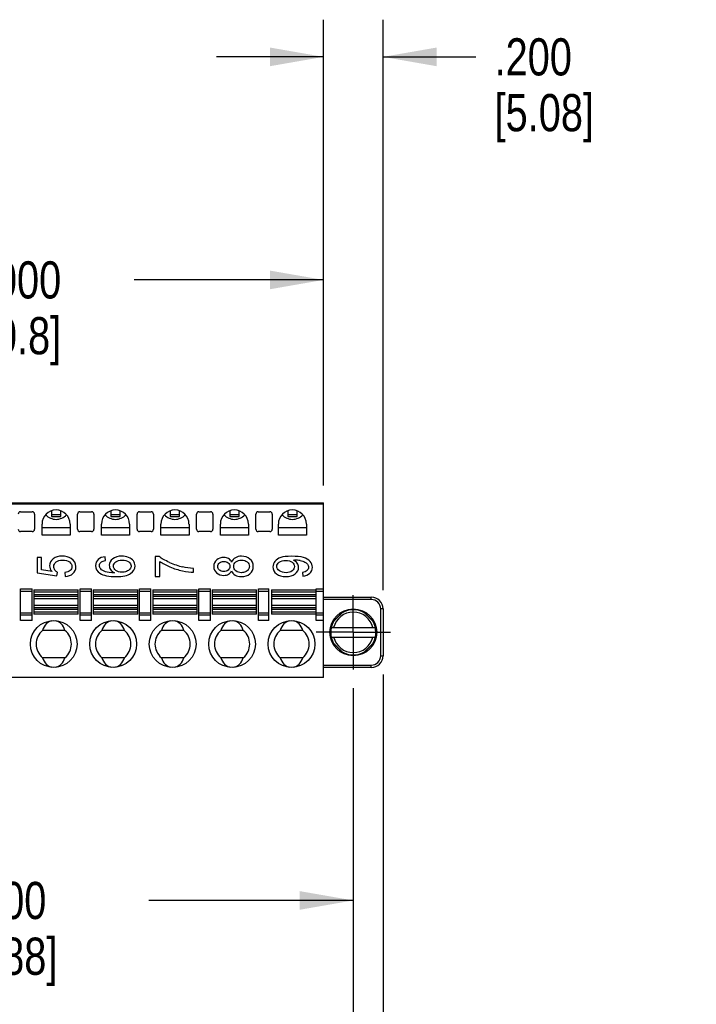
# Model space of a CAD drawing. Header units: inches. Extents: x 0.2 to 16.8, y 0.1 to 10.8.
# Tile 4 of 28: x 7.7 to 10, y 2.9 to 6.2. Entities that reach past the tile are written whole.
import ezdxf

# ---------------------------------------------------------------- set-up
doc = ezdxf.new("R2010")
doc.units = ezdxf.units.IN
doc.header["$LTSCALE"] = 0.935
doc.header["$MEASUREMENT"] = 0
doc.linetypes.add('CENTER', pattern=[0.6, 0.375, -0.075, 0.075, -0.075])
doc.layers.get('0').update_dxf_attribs({"linetype": 'CONTINUOUS'})
doc.layers.add('02___PRT_ALL_AXES', color=7, linetype='CONTINUOUS')
doc.layers.add('DIMENSIONS', color=7, linetype='CONTINUOUS')
doc.styles.get("Standard").update_dxf_attribs({"font": 'txt', "width": 0.8})
doc.dimstyles.new('DIMSTYLE_1', dxfattribs={"dimtxt": 0.125, "dimasz": 0.18, "dimexe": 0.125, "dimexo": 0.0625, "dimgap": 0.0625, "dimtad": 0, "dimtih": 1, "dimtoh": 1, "dimdec": 3, "dimzin": 4, "dimdsep": 46, "dimtxsty": 'STANDARD', "dimblk": '_FILLED', "dimblk1": '_FILLED', "dimblk2": '_FILLED', "dimcen": 0.09, "dimadec": 0, "dimazin": 0, "dimtp": 0.01, "dimtm": 0.01, "dimtfac": 1, "dimtdec": 3, "dimtofl": 0, "dimtmove": 0, "dimatfit": 3, "dimldrblk": '_FILLED', "dimfxl": 1, "dimtolj": 1, "dimtzin": 4, "dimarcsym": 0})

# ---------------------------------------------------------------- blocks, each defined once
blk = doc.blocks.new('_FILLED')
at = {"color": 0, "linetype": 'BYBLOCK'}
blk.add_solid([(0, 0), (-1, 0.174), (-1, -0.174)], dxfattribs=at)
blk = doc.blocks.new('*D0')
at = {"layer": 'DIMENSIONS', "color": 2, "linetype": 'CONTINUOUS'}
for p, q in [((6.6058, 3.9823), (6.6058, 3.1433)), ((8.8058, 3.9823), (8.8058, 3.1433)), ((6.6058, 3.2683), (7.2933, 3.2683)), ((8.8058, 3.2683), (8.1183, 3.2683))]:
    blk.add_line(p, q, dxfattribs=at)
at = {"layer": 'DIMENSIONS', "color": 2, "linetype": 'CONTINUOUS', "xscale": 0.18, "yscale": 0.18, "zscale": 0.18, "rotation": 180}
blk.add_blockref('_FILLED', (6.6058, 3.2683), dxfattribs=at)
at = {"layer": 'DIMENSIONS', "color": 2, "linetype": 'CONTINUOUS', "xscale": 0.18, "yscale": 0.18, "zscale": 0.18}
blk.add_blockref('_FILLED', (8.8058, 3.2683), dxfattribs=at)
at = {"layer": 'DIMENSIONS', "color": 2, "linetype": 'CONTINUOUS', "insert": (7.6058, 3.3308), "char_height": 0.125, "width": 0.7, "attachment_point": 2, "line_spacing_factor": 0.9}
blk.add_mtext('2.200\\P[55.88]', dxfattribs=at)
blk = doc.blocks.new('*D1')
at = {"layer": 'DIMENSIONS', "color": 2, "linetype": 'CONTINUOUS'}
for p, q in [((6.7058, 4.6635), (6.7058, 5.4799)), ((8.7058, 4.6635), (8.7058, 5.4799)), ((6.7058, 5.3549), (7.3433, 5.3549)), ((8.7058, 5.3549), (8.0683, 5.3549))]:
    blk.add_line(p, q, dxfattribs=at)
at = {"layer": 'DIMENSIONS', "color": 2, "linetype": 'CONTINUOUS', "xscale": 0.18, "yscale": 0.18, "zscale": 0.18, "rotation": 180}
blk.add_blockref('_FILLED', (6.7058, 5.3549), dxfattribs=at)
at = {"layer": 'DIMENSIONS', "color": 2, "linetype": 'CONTINUOUS', "xscale": 0.18, "yscale": 0.18, "zscale": 0.18}
blk.add_blockref('_FILLED', (8.7058, 5.3549), dxfattribs=at)
at = {"layer": 'DIMENSIONS', "color": 2, "linetype": 'CONTINUOUS', "insert": (7.6558, 5.4174), "char_height": 0.125, "width": 0.6, "attachment_point": 2, "line_spacing_factor": 0.9}
blk.add_mtext('2.000\\P[50.8]', dxfattribs=at)
blk = doc.blocks.new('*D3')
at = {"layer": 'DIMENSIONS', "color": 2, "linetype": 'CONTINUOUS'}
for p, q in [((8.9058, 4.0286), (8.9058, 2.3933)), ((8.8058, 3.9823), (8.8058, 2.3933)), ((8.8058, 2.5183), (8.4458, 2.5183)), ((8.9058, 2.5183), (9.2974, 2.5183))]:
    blk.add_line(p, q, dxfattribs=at)
at = {"layer": 'DIMENSIONS', "color": 2, "linetype": 'CONTINUOUS', "xscale": 0.18, "yscale": 0.18, "zscale": 0.18}
blk.add_blockref('_FILLED', (8.8058, 2.5183), dxfattribs=at)
at = {"layer": 'DIMENSIONS', "color": 2, "linetype": 'CONTINUOUS', "xscale": 0.18, "yscale": 0.18, "zscale": 0.18, "rotation": 180}
blk.add_blockref('_FILLED', (8.9058, 2.5183), dxfattribs=at)
at = {"layer": 'DIMENSIONS', "color": 2, "linetype": 'CONTINUOUS', "insert": (9.3599, 2.5808), "char_height": 0.125, "width": 0.6, "attachment_point": 1, "line_spacing_factor": 0.9}
blk.add_mtext('.100\\P[2.54]', dxfattribs=at)
blk = doc.blocks.new('*D12')
at = {"layer": 'DIMENSIONS', "color": 2, "linetype": 'CONTINUOUS'}
for p, q in [((8.7058, 4.6635), (8.7058, 6.2299)), ((8.9058, 4.3111), (8.9058, 6.2299)), ((8.7058, 6.1049), (8.3458, 6.1049)), ((8.9058, 6.1049), (9.2186, 6.1049))]:
    blk.add_line(p, q, dxfattribs=at)
at = {"layer": 'DIMENSIONS', "color": 2, "linetype": 'CONTINUOUS', "xscale": 0.18, "yscale": 0.18, "zscale": 0.18}
blk.add_blockref('_FILLED', (8.7058, 6.1049), dxfattribs=at)
at = {"layer": 'DIMENSIONS', "color": 2, "linetype": 'CONTINUOUS', "xscale": 0.18, "yscale": 0.18, "zscale": 0.18, "rotation": 180}
blk.add_blockref('_FILLED', (8.9058, 6.1049), dxfattribs=at)
at = {"layer": 'DIMENSIONS', "color": 2, "linetype": 'CONTINUOUS', "insert": (9.2811, 6.1674), "char_height": 0.125, "width": 0.6, "attachment_point": 1, "line_spacing_factor": 0.9}
blk.add_mtext('.200\\P[5.08]', dxfattribs=at)

msp = doc.modelspace()

# ---------------------------------------------------------------- linework, layer by layer
at = {"color": 7, "linetype": 'CONTINUOUS'}
for p, q in [((6.7058, 4.6049), (8.7058, 4.6049)), ((8.7058, 4.0183), (8.7058, 4.6049)), ((8.7058, 4.601), (6.7058, 4.601)), ((7.6862, 4.5754), (7.7255, 4.5754)), ((7.7901, 4.5782), (7.7901, 4.5593)), ((7.8216, 4.5593), (7.8216, 4.5782)), ((7.8862, 4.5754), (7.9255, 4.5754)), ((7.9901, 4.5782), (7.9901, 4.5593)), ((8.0216, 4.5593), (8.0216, 4.5782)), ((8.0862, 4.5754), (8.1255, 4.5754)), ((8.1901, 4.5782), (8.1901, 4.5593)), ((8.2216, 4.5593), (8.2216, 4.5782)), ((8.2862, 4.5754), (8.3255, 4.5754)), ((8.3901, 4.5782), (8.3901, 4.5593)), ((8.4216, 4.5593), (8.4216, 4.5782)), ((8.4862, 4.5754), (8.5255, 4.5754)), ((8.5852, 4.5782), (8.5852, 4.5593)), ((8.6167, 4.5593), (8.6167, 4.5782)), ((7.7334, 4.5675), (7.7334, 4.5163)), ((7.8216, 4.5653), (7.7901, 4.5653)), ((7.7901, 4.5593), (7.8216, 4.5593)), ((7.8783, 4.5163), (7.8783, 4.5675)), ((7.9334, 4.5675), (7.9334, 4.5163)), ((8.0216, 4.5653), (7.9901, 4.5653)), ((7.9901, 4.5593), (8.0216, 4.5593)), ((8.0783, 4.5163), (8.0783, 4.5675)), ((8.1334, 4.5675), (8.1334, 4.5163)), ((8.2216, 4.5653), (8.1901, 4.5653)), ((8.1901, 4.5593), (8.2216, 4.5593)), ((8.2783, 4.5163), (8.2783, 4.5675)), ((8.3334, 4.5675), (8.3334, 4.5163)), ((8.4216, 4.5653), (8.3901, 4.5653)), ((8.3901, 4.5593), (8.4216, 4.5593)), ((8.4783, 4.5163), (8.4783, 4.5675)), ((8.5334, 4.5675), (8.5334, 4.5163)), ((8.6167, 4.5653), (8.5852, 4.5653)), ((8.5852, 4.5593), (8.6167, 4.5593)), ((7.7255, 4.5085), (7.6862, 4.5085)), ((7.7586, 4.4963), (7.7586, 4.5341)), ((7.8531, 4.5207), (7.7586, 4.5207)), ((7.8531, 4.5341), (7.8531, 4.4963)), ((7.9255, 4.5085), (7.8862, 4.5085)), ((7.9586, 4.4963), (7.9586, 4.5341)), ((8.0531, 4.5207), (7.9586, 4.5207)), ((8.0531, 4.5341), (8.0531, 4.4963)), ((8.1255, 4.5085), (8.0862, 4.5085)), ((8.1586, 4.4963), (8.1586, 4.5341)), ((8.2531, 4.5207), (8.1586, 4.5207)), ((8.2531, 4.5341), (8.2531, 4.4963)), ((8.3255, 4.5085), (8.2862, 4.5085)), ((8.3586, 4.4963), (8.3586, 4.5341)), ((8.4531, 4.5207), (8.3586, 4.5207)), ((8.4531, 4.5341), (8.4531, 4.4963)), ((8.5255, 4.5085), (8.4862, 4.5085)), ((8.5537, 4.4963), (8.5537, 4.5341)), ((8.6482, 4.5207), (8.5537, 4.5207)), ((8.6482, 4.5341), (8.6482, 4.4963)), ((7.8531, 4.4963), (7.7586, 4.4963)), ((8.0531, 4.4963), (7.9586, 4.4963)), ((8.2531, 4.4963), (8.1586, 4.4963)), ((8.4531, 4.4963), (8.3586, 4.4963)), ((8.6482, 4.4963), (8.5537, 4.4963)), ((7.7421, 4.4214), (7.7421, 4.3697)), ((7.7573, 4.4214), (7.7421, 4.4214)), ((7.7573, 4.3799), (7.7573, 4.4214)), ((7.9723, 4.4114), (7.971, 4.4241)), ((8.1522, 4.4246), (8.1398, 4.4246)), ((8.1398, 4.4246), (8.1398, 4.3573)), ((8.1551, 4.3573), (8.1551, 4.4083)), ((8.6047, 4.4129), (8.6079, 4.413)), ((7.7923, 4.3743), (7.7573, 4.3799)), ((7.8088, 4.3596), (7.8108, 4.3716)), ((7.8348, 4.3707), (7.8362, 4.3573)), ((8.2681, 4.3719), (8.2681, 4.385)), ((8.6344, 4.3715), (8.6358, 4.3592)), ((7.7421, 4.3697), (7.8088, 4.3596)), ((8.1398, 4.3573), (8.1551, 4.3573)), ((7.6866, 4.2093), (7.6866, 4.3156)), ((7.6866, 4.3156), (7.7251, 4.3156)), ((7.7251, 4.3077), (7.6866, 4.3077)), ((7.7251, 4.2093), (7.7251, 4.3156)), ((7.731, 4.3128), (7.8807, 4.3128)), ((7.731, 4.3128), (7.731, 4.2309)), ((7.8807, 4.3049), (7.731, 4.3049)), ((7.8807, 4.2309), (7.8807, 4.3128)), ((7.8866, 4.3156), (7.9251, 4.3156)), ((7.8866, 4.2093), (7.8866, 4.3156)), ((7.9251, 4.3077), (7.8866, 4.3077)), ((7.9251, 4.2093), (7.9251, 4.3156)), ((7.931, 4.3128), (8.0807, 4.3128)), ((7.931, 4.3128), (7.931, 4.2309)), ((8.0807, 4.3049), (7.931, 4.3049)), ((8.0807, 4.2309), (8.0807, 4.3128)), ((8.0866, 4.3156), (8.1251, 4.3156)), ((8.0866, 4.2093), (8.0866, 4.3156)), ((8.1251, 4.3077), (8.0866, 4.3077)), ((8.1251, 4.2093), (8.1251, 4.3156)), ((8.131, 4.3128), (8.2807, 4.3128)), ((8.131, 4.3128), (8.131, 4.2309)), ((8.2807, 4.3049), (8.131, 4.3049)), ((8.2807, 4.2309), (8.2807, 4.3128)), ((8.2866, 4.3156), (8.3251, 4.3156)), ((8.2866, 4.2093), (8.2866, 4.3156)), ((8.3251, 4.3077), (8.2866, 4.3077)), ((8.3251, 4.2093), (8.3251, 4.3156)), ((8.331, 4.3128), (8.4807, 4.3128)), ((8.331, 4.3128), (8.331, 4.2309)), ((8.4807, 4.3049), (8.331, 4.3049)), ((8.4807, 4.2309), (8.4807, 4.3128)), ((8.4866, 4.3156), (8.5212, 4.3156)), ((8.4866, 4.2093), (8.4866, 4.3156)), ((8.5212, 4.3077), (8.4866, 4.3077)), ((8.5212, 4.2093), (8.5212, 4.3156)), ((8.531, 4.3128), (8.6807, 4.3128)), ((8.531, 4.3128), (8.531, 4.2309)), ((8.6807, 4.3049), (8.531, 4.3049)), ((8.6807, 4.3156), (8.7058, 4.3156)), ((8.6807, 4.2093), (8.6807, 4.3156)), ((8.7058, 4.3077), (8.6807, 4.3077)), ((7.731, 4.2975), (7.8807, 4.2975)), ((7.8807, 4.2899), (7.731, 4.2899)), ((7.731, 4.2833), (7.8807, 4.2833)), ((7.931, 4.2975), (8.0807, 4.2975)), ((8.0807, 4.2899), (7.931, 4.2899)), ((7.931, 4.2833), (8.0807, 4.2833)), ((8.131, 4.2975), (8.2807, 4.2975)), ((8.2807, 4.2899), (8.131, 4.2899)), ((8.131, 4.2833), (8.2807, 4.2833)), ((8.331, 4.2975), (8.4807, 4.2975)), ((8.4807, 4.2899), (8.331, 4.2899)), ((8.331, 4.2833), (8.4807, 4.2833)), ((8.531, 4.2975), (8.6807, 4.2975)), ((8.6807, 4.2899), (8.531, 4.2899)), ((8.531, 4.2833), (8.6807, 4.2833)), ((8.7058, 4.288), (8.8665, 4.288)), ((8.8665, 4.2801), (8.7058, 4.2801)), ((8.8665, 4.2801), (8.8665, 4.288)), ((7.8807, 4.2604), (7.731, 4.2604)), ((7.731, 4.2538), (7.8807, 4.2538)), ((7.8807, 4.2462), (7.731, 4.2462)), ((7.731, 4.2388), (7.8807, 4.2388)), ((8.0807, 4.2604), (7.931, 4.2604)), ((7.931, 4.2538), (8.0807, 4.2538)), ((8.0807, 4.2462), (7.931, 4.2462)), ((7.931, 4.2388), (8.0807, 4.2388)), ((8.2807, 4.2604), (8.131, 4.2604)), ((8.131, 4.2538), (8.2807, 4.2538)), ((8.2807, 4.2462), (8.131, 4.2462)), ((8.131, 4.2388), (8.2807, 4.2388)), ((8.4807, 4.2604), (8.331, 4.2604)), ((8.331, 4.2538), (8.4807, 4.2538)), ((8.4807, 4.2462), (8.331, 4.2462)), ((8.331, 4.2388), (8.4807, 4.2388)), ((8.6807, 4.2604), (8.531, 4.2604)), ((8.531, 4.2538), (8.6807, 4.2538)), ((8.6807, 4.2462), (8.531, 4.2462)), ((8.531, 4.2388), (8.6807, 4.2388)), ((8.7748, 4.2418), (8.7332, 4.2002)), ((8.735, 4.2033), (8.7732, 4.2415)), ((8.8368, 4.2419), (8.8785, 4.2002)), ((8.8385, 4.2415), (8.8768, 4.2033)), ((8.9058, 4.2486), (8.898, 4.2486)), ((8.898, 4.0911), (8.898, 4.2486)), ((8.9058, 4.2486), (8.9058, 4.0911)), ((7.6866, 4.2355), (7.7251, 4.2355)), ((7.7251, 4.2281), (7.6866, 4.2281)), ((7.7251, 4.2093), (7.6866, 4.2093)), ((7.8807, 4.2309), (7.731, 4.2309)), ((7.8866, 4.2355), (7.9251, 4.2355)), ((7.9251, 4.2281), (7.8866, 4.2281)), ((7.9251, 4.2093), (7.8866, 4.2093)), ((8.0807, 4.2309), (7.931, 4.2309)), ((8.0866, 4.2355), (8.1251, 4.2355)), ((8.1251, 4.2281), (8.0866, 4.2281)), ((8.1251, 4.2093), (8.0866, 4.2093)), ((8.2807, 4.2309), (8.131, 4.2309)), ((8.2866, 4.2355), (8.3251, 4.2355)), ((8.3251, 4.2281), (8.2866, 4.2281)), ((8.3251, 4.2093), (8.2866, 4.2093)), ((8.4807, 4.2309), (8.331, 4.2309)), ((8.4866, 4.2355), (8.5212, 4.2355)), ((8.5212, 4.2281), (8.4866, 4.2281)), ((8.5212, 4.2093), (8.4866, 4.2093)), ((8.6807, 4.2309), (8.531, 4.2309)), ((8.6807, 4.2355), (8.7058, 4.2355)), ((8.7058, 4.2281), (8.6807, 4.2281)), ((8.7058, 4.2093), (8.6807, 4.2093)), ((7.8357, 4.1764), (7.7602, 4.1764)), ((8.0357, 4.1764), (7.9602, 4.1764)), ((8.2357, 4.1764), (8.1602, 4.1764)), ((8.4357, 4.1764), (8.3602, 4.1764)), ((8.6357, 4.1764), (8.5602, 4.1764)), ((8.7317, 4.1856), (8.88, 4.1856)), ((8.7317, 4.1541), (8.88, 4.1541)), ((8.7332, 4.1395), (8.7749, 4.0978)), ((8.8785, 4.1395), (8.8369, 4.0979)), ((8.7732, 4.0982), (8.7349, 4.1365)), ((8.8767, 4.1365), (8.8385, 4.0982)), ((7.8357, 4.0846), (7.7602, 4.0846)), ((8.0357, 4.0846), (7.9602, 4.0846)), ((8.2357, 4.0846), (8.1602, 4.0846)), ((8.4357, 4.0846), (8.3602, 4.0846)), ((8.6357, 4.0846), (8.5602, 4.0846)), ((8.898, 4.0911), (8.9058, 4.0911)), ((8.7058, 4.0596), (8.8665, 4.0596)), ((8.8665, 4.0518), (8.7058, 4.0518)), ((8.8665, 4.0518), (8.8665, 4.0596)), ((8.7058, 4.0183), (6.7058, 4.0183))]:
    msp.add_line(p, q, dxfattribs=at)
for centre in [(8.8058, 4.1699), (7.798, 4.1305), (7.998, 4.1305), (8.198, 4.1305), (8.398, 4.1305), (8.598, 4.1305)]:
    msp.add_circle(centre, 0.0787, dxfattribs=at)
for centre, radius, start, end in [((7.6862, 4.5675), 0.00787, 90, 180), ((7.7255, 4.5675), 0.00787, 0, 90), ((7.8058, 4.5341), 0.0472, 0, 180), ((7.8862, 4.5675), 0.00787, 90, 180), ((7.9255, 4.5675), 0.00787, 0, 90), ((8.0058, 4.5341), 0.0472, 0, 180), ((8.0862, 4.5675), 0.00787, 90, 180), ((8.1255, 4.5675), 0.00787, 0, 90), ((8.2058, 4.5341), 0.0472, 0, 180), ((8.2862, 4.5675), 0.00787, 90, 180), ((8.3255, 4.5675), 0.00787, 0, 90), ((8.4058, 4.5341), 0.0472, 0, 180), ((8.4862, 4.5675), 0.00787, 90, 180), ((8.5255, 4.5675), 0.00787, 0, 90), ((8.6009, 4.5341), 0.0472, 0, 180), ((7.6862, 4.5163), 0.00787, 180, 270), ((7.7255, 4.5163), 0.00787, 270, 360), ((7.8862, 4.5163), 0.00787, 180, 270), ((7.9255, 4.5163), 0.00787, 270, 360), ((8.0862, 4.5163), 0.00787, 180, 270), ((8.1255, 4.5163), 0.00787, 270, 360), ((8.2862, 4.5163), 0.00787, 180, 270), ((8.3255, 4.5163), 0.00787, 270, 360), ((8.4862, 4.5163), 0.00787, 180, 270), ((8.5255, 4.5163), 0.00787, 270, 360), ((8.2874, 4.629), 0.2454, 245.9329, 257.0359), ((8.608, 4.314), 0.099, 78.7114, 90.0737), ((8.278, 4.5984), 0.2267, 246.9139, 258.0239), ((8.8665, 4.2486), 0.0394, 0, 90), ((8.8665, 4.2486), 0.0315, 360, 90), ((8.8058, 4.1699), 0.0758, 60.1319, 119.8681), ((8.8058, 4.1699), 0.0758, 151.8995, 209.3393), ((8.8058, 4.1699), 0.0679, 13.408, 166.592), ((8.8058, 4.1699), 0.0758, 331.8995, 29.3393), ((7.798, 4.1305), 0.0594, 129.4161, 230.5839), ((7.798, 4.1305), 0.0594, 309.4161, 50.5839), ((7.998, 4.1305), 0.0594, 129.4161, 230.5839), ((7.998, 4.1305), 0.0594, 309.4161, 50.5839), ((8.198, 4.1305), 0.0594, 129.4161, 230.5839), ((8.198, 4.1305), 0.0594, 309.4161, 50.5839), ((8.398, 4.1305), 0.0594, 129.4161, 230.5839), ((8.398, 4.1305), 0.0594, 309.4161, 50.5839), ((8.598, 4.1305), 0.0594, 129.4161, 230.5839), ((8.598, 4.1305), 0.0594, 309.4161, 50.5839), ((8.8058, 4.1699), 0.0679, 193.408, 346.592), ((8.8058, 4.1699), 0.0758, 240.1319, 299.8681), ((8.8665, 4.0911), 0.0394, 270, 360), ((8.8665, 4.0911), 0.0315, 270, 0)]:
    msp.add_arc(centre, radius, start, end, dxfattribs=at)
for centre, major_axis, ratio, start_param, end_param in [((7.8058, 4.597), (0, 0.0472), 1, -3.972992, -3.141593), ((7.8058, 4.597), (0.0472, 0), 1, -1.570796, -0.739126), ((8.0058, 4.597), (0.0472, 0), 1, -2.402196, -0.739126), ((8.2058, 4.597), (0, 0.0472), 1, -3.972992, -3.141593), ((8.2058, 4.597), (0.0472, 0), 1, -1.570796, -0.739126), ((8.4058, 4.597), (0, 0.0472), 1, -3.972992, -2.309922), ((8.6009, 4.597), (0, 0.0472), 1, -3.972992, -3.141593), ((8.6009, 4.597), (0.0472, 0), 1, -1.570796, -0.739126), ((7.798, 4.1597), (0, 0.0496), 0.80869, 0.146791, 1.226157), ((7.798, 4.1597), (0, 0.0496), 0.80869, -1.226157, -0.151673), ((7.998, 4.1597), (0, 0.0496), 0.80869, 0.146791, 1.226157), ((7.998, 4.1597), (0, 0.0496), 0.80869, -1.226157, -0.151673), ((8.198, 4.1597), (0, 0.0496), 0.80869, 0.146791, 1.226157), ((8.198, 4.1597), (0, 0.0496), 0.80869, -1.226157, -0.151673), ((8.398, 4.1597), (0, 0.0496), 0.80869, 0.146791, 1.226157), ((8.398, 4.1597), (0, 0.0496), 0.80869, -1.226157, -0.151673), ((8.598, 4.1597), (0, 0.0496), 0.80869, 0.146791, 1.226157), ((8.598, 4.1597), (0, 0.0496), 0.80869, -1.226157, -0.151673), ((7.798, 4.1014), (0, 0.0496), 0.80869, -4.36775, -3.293266), ((7.798, 4.1014), (0, 0.0496), 0.80869, -2.994801, -1.915436), ((7.998, 4.1014), (0, 0.0496), 0.80869, -4.36775, -3.293266), ((7.998, 4.1014), (0, 0.0496), 0.80869, -2.994801, -1.915436), ((8.198, 4.1014), (0, 0.0496), 0.80869, -4.36775, -3.293266), ((8.198, 4.1014), (0, 0.0496), 0.80869, -2.994801, -1.915436), ((8.398, 4.1014), (0, 0.0496), 0.80869, -4.36775, -3.293266), ((8.398, 4.1014), (0, 0.0496), 0.80869, -2.994801, -1.915436), ((8.598, 4.1014), (0, 0.0496), 0.80869, -4.36775, -3.293266), ((8.598, 4.1014), (0, 0.0496), 0.80869, -2.994801, -1.915436)]:
    msp.add_ellipse(centre, major_axis=major_axis, ratio=ratio, start_param=start_param, end_param=end_param, dxfattribs=at)
for points in [[(7.7959, 4.4169), (7.7881, 4.4107), (7.7841, 4.403), (7.7841, 4.3939)], [(7.8262, 4.4263), (7.8139, 4.4263), (7.8038, 4.4231), (7.7959, 4.4169)], [(7.7982, 4.3905), (7.7982, 4.3971), (7.8009, 4.4024), (7.8061, 4.4065)], [(7.8061, 4.4065), (7.8114, 4.4107), (7.8186, 4.4127), (7.8276, 4.4127)], [(7.8568, 4.4181), (7.8482, 4.4235), (7.838, 4.4263), (7.8262, 4.4263)], [(7.8276, 4.4127), (7.8372, 4.4127), (7.8449, 4.4106), (7.8507, 4.4064)], [(7.8507, 4.4064), (7.8565, 4.4021), (7.8594, 4.3968), (7.8594, 4.3907)], [(7.8725, 4.3907), (7.8725, 4.4022), (7.8673, 4.4114), (7.8568, 4.4181)], [(7.9473, 4.4147), (7.9416, 4.4095), (7.9387, 4.4028), (7.9387, 4.3946)], [(7.971, 4.4241), (7.9609, 4.4231), (7.953, 4.42), (7.9473, 4.4147)], [(7.9518, 4.3939), (7.9518, 4.3989), (7.9541, 4.4031), (7.9587, 4.4066)], [(7.9587, 4.4066), (7.9614, 4.4087), (7.9661, 4.4103), (7.9723, 4.4114)], [(7.9966, 4.417), (7.9888, 4.411), (7.9849, 4.4038), (7.9849, 4.3953)], [(8.027, 4.426), (8.0146, 4.426), (8.0044, 4.4229), (7.9966, 4.417)], [(7.999, 4.3927), (7.999, 4.3985), (8.0016, 4.4034), (8.0068, 4.4072)], [(8.0068, 4.4072), (8.0119, 4.411), (8.019, 4.4129), (8.0279, 4.4129)], [(8.0498, 4.4217), (8.0428, 4.4246), (8.0351, 4.426), (8.027, 4.426)], [(8.0279, 4.4129), (8.0373, 4.4129), (8.0447, 4.4109), (8.0501, 4.4071)], [(8.0658, 4.4102), (8.0621, 4.4151), (8.0568, 4.4189), (8.0498, 4.4217)], [(8.0501, 4.4071), (8.0556, 4.4032), (8.0583, 4.3986), (8.0583, 4.3932)], [(8.0714, 4.3934), (8.0714, 4.3997), (8.0695, 4.4052), (8.0658, 4.4102)], [(8.1873, 4.4049), (8.1727, 4.4114), (8.161, 4.418), (8.1522, 4.4246)], [(8.1551, 4.4083), (8.1643, 4.4017), (8.1757, 4.3956), (8.1891, 4.3899)], [(8.3464, 4.4133), (8.3398, 4.4078), (8.3364, 4.4004), (8.3364, 4.3914)], [(8.3704, 4.4216), (8.361, 4.4216), (8.3529, 4.4188), (8.3464, 4.4133)], [(8.3496, 4.3915), (8.3496, 4.3963), (8.3516, 4.4003), (8.3556, 4.4036)], [(8.3556, 4.4036), (8.3596, 4.4068), (8.3645, 4.4085), (8.3703, 4.4085)], [(8.3703, 4.4085), (8.376, 4.4085), (8.3807, 4.4068), (8.3846, 4.4037)], [(8.3862, 4.4178), (8.3817, 4.4203), (8.3764, 4.4216), (8.3704, 4.4216)], [(8.3846, 4.4037), (8.3885, 4.4006), (8.3903, 4.3965), (8.3903, 4.3917)], [(8.3965, 4.4063), (8.3941, 4.4114), (8.3906, 4.4152), (8.3862, 4.4178)], [(8.4091, 4.4208), (8.4033, 4.4175), (8.3991, 4.4126), (8.3965, 4.4063)], [(8.4034, 4.3913), (8.4034, 4.3974), (8.406, 4.4025), (8.4109, 4.4066)], [(8.4298, 4.4258), (8.4218, 4.4258), (8.4149, 4.4241), (8.4091, 4.4208)], [(8.4109, 4.4066), (8.416, 4.4107), (8.4224, 4.4128), (8.43, 4.4128)], [(8.4578, 4.4164), (8.4503, 4.4227), (8.441, 4.4258), (8.4298, 4.4258)], [(8.43, 4.4128), (8.4376, 4.4128), (8.4438, 4.4108), (8.4487, 4.4069)], [(8.4487, 4.4069), (8.4537, 4.4029), (8.4561, 4.3978), (8.4561, 4.3917)], [(8.4692, 4.3916), (8.4692, 4.4018), (8.4655, 4.4101), (8.4578, 4.4164)], [(8.5422, 4.4085), (8.5376, 4.4029), (8.5353, 4.3968), (8.5353, 4.39)], [(8.5617, 4.4213), (8.5532, 4.4184), (8.5468, 4.4141), (8.5422, 4.4085)], [(8.5485, 4.3916), (8.5485, 4.397), (8.5513, 4.4017), (8.5566, 4.4056)], [(8.5566, 4.4056), (8.562, 4.4095), (8.5693, 4.4115), (8.5784, 4.4115)], [(8.5982, 4.4257), (8.5822, 4.4257), (8.5701, 4.4242), (8.5617, 4.4213)], [(8.5784, 4.4115), (8.5876, 4.4115), (8.5948, 4.4096), (8.6, 4.4058)], [(8.6379, 4.4213), (8.6281, 4.4242), (8.6149, 4.4257), (8.5982, 4.4257)], [(8.6, 4.4058), (8.6051, 4.4019), (8.6077, 4.3971), (8.6077, 4.3912)], [(8.6171, 4.4024), (8.6139, 4.4068), (8.6098, 4.4104), (8.6047, 4.4129)], [(8.6274, 4.4111), (8.6337, 4.4098), (8.6389, 4.4082), (8.6426, 4.4063)], [(8.6604, 4.4085), (8.6552, 4.4141), (8.6478, 4.4185), (8.6379, 4.4213)], [(8.6426, 4.4063), (8.6463, 4.4044), (8.6494, 4.402), (8.6516, 4.399)], [(8.6681, 4.3885), (8.6681, 4.3961), (8.6655, 4.4028), (8.6604, 4.4085)], [(7.7841, 4.3939), (7.7841, 4.387), (7.7868, 4.3805), (7.7923, 4.3743)], [(7.8017, 4.3794), (7.7994, 4.3826), (7.7982, 4.3864), (7.7982, 4.3905)], [(7.8108, 4.3716), (7.8071, 4.3734), (7.8041, 4.376), (7.8017, 4.3794)], [(7.8533, 4.3776), (7.8492, 4.374), (7.843, 4.3717), (7.8348, 4.3707)], [(7.8594, 4.3907), (7.8594, 4.3856), (7.8573, 4.3812), (7.8533, 4.3776)], [(7.8626, 4.3675), (7.8692, 4.3735), (7.8725, 4.3812), (7.8725, 4.3907)], [(7.9387, 4.3946), (7.9387, 4.3836), (7.9436, 4.3749), (7.9535, 4.3684)], [(7.956, 4.3831), (7.9532, 4.3862), (7.9518, 4.3897), (7.9518, 4.3939)], [(7.9721, 4.3736), (7.9651, 4.3759), (7.9598, 4.3791), (7.956, 4.3831)], [(8.0021, 4.37), (7.9892, 4.3701), (7.9792, 4.3713), (7.9721, 4.3736)], [(7.9849, 4.3953), (7.9849, 4.3904), (7.9863, 4.3857), (7.9891, 4.3813)], [(7.9891, 4.3813), (7.9919, 4.3768), (7.9963, 4.3731), (8.0021, 4.37)], [(8.0067, 4.378), (8.0016, 4.382), (7.999, 4.3869), (7.999, 4.3927)], [(8.0271, 4.372), (8.0187, 4.372), (8.0119, 4.374), (8.0067, 4.378)], [(8.0429, 4.3748), (8.0379, 4.3729), (8.0326, 4.372), (8.0271, 4.372)], [(8.0544, 4.3826), (8.0517, 4.3792), (8.0479, 4.3766), (8.0429, 4.3748)], [(8.0583, 4.3932), (8.0583, 4.3895), (8.057, 4.386), (8.0544, 4.3826)], [(8.0568, 4.3674), (8.0665, 4.3741), (8.0714, 4.3828), (8.0714, 4.3934)], [(8.231, 4.3767), (8.2455, 4.3736), (8.2579, 4.372), (8.2681, 4.3719)], [(8.2681, 4.385), (8.2551, 4.3857), (8.2432, 4.3873), (8.2323, 4.3899)], [(8.3364, 4.3914), (8.3364, 4.3823), (8.3397, 4.3751), (8.3461, 4.3697)], [(8.3554, 4.3794), (8.3515, 4.3826), (8.3496, 4.3866), (8.3496, 4.3915)], [(8.3694, 4.3746), (8.364, 4.3746), (8.3593, 4.3761), (8.3554, 4.3794)], [(8.3845, 4.3793), (8.3806, 4.3761), (8.3756, 4.3746), (8.3694, 4.3746)], [(8.3903, 4.3917), (8.3903, 4.3865), (8.3884, 4.3824), (8.3845, 4.3793)], [(8.3861, 4.3653), (8.3906, 4.3679), (8.3941, 4.3718), (8.3965, 4.3771)], [(8.3965, 4.3771), (8.3986, 4.3707), (8.4025, 4.3658), (8.4082, 4.3624)], [(8.4108, 4.3763), (8.4059, 4.3803), (8.4034, 4.3853), (8.4034, 4.3913)], [(8.4295, 4.3704), (8.422, 4.3704), (8.4158, 4.3724), (8.4108, 4.3763)], [(8.4427, 4.373), (8.4384, 4.3713), (8.4341, 4.3704), (8.4295, 4.3704)], [(8.4526, 4.3807), (8.4503, 4.3773), (8.4469, 4.3747), (8.4427, 4.373)], [(8.4561, 4.3917), (8.4561, 4.3877), (8.4549, 4.3841), (8.4526, 4.3807)], [(8.4578, 4.3667), (8.4655, 4.373), (8.4692, 4.3813), (8.4692, 4.3916)], [(8.5353, 4.39), (8.5353, 4.3807), (8.5394, 4.3729), (8.5474, 4.3666)], [(8.5572, 4.3768), (8.5515, 4.3809), (8.5485, 4.3859), (8.5485, 4.3916)], [(8.5797, 4.3704), (8.5705, 4.3704), (8.5631, 4.3725), (8.5572, 4.3768)], [(8.6, 4.3764), (8.5948, 4.3724), (8.5881, 4.3704), (8.5797, 4.3704)], [(8.6077, 4.3912), (8.6077, 4.3853), (8.6051, 4.3804), (8.6, 4.3764)], [(8.6101, 4.3663), (8.6179, 4.3722), (8.6218, 4.3794), (8.6218, 4.3881)], [(8.6218, 4.3881), (8.6218, 4.3932), (8.6203, 4.398), (8.6171, 4.4024)], [(8.6501, 4.3774), (8.6469, 4.3745), (8.6416, 4.3725), (8.6344, 4.3715)], [(8.6549, 4.3887), (8.6549, 4.3841), (8.6533, 4.3804), (8.6501, 4.3774)], [(8.6516, 4.399), (8.6539, 4.396), (8.6549, 4.3926), (8.6549, 4.3887)], [(8.6597, 4.3685), (8.6653, 4.3736), (8.6681, 4.3803), (8.6681, 4.3885)], [(7.8362, 4.3573), (7.8472, 4.3582), (7.856, 4.3616), (7.8626, 4.3675)], [(7.9535, 4.3684), (7.965, 4.361), (7.9833, 4.3573), (8.0084, 4.3573)], [(8.0084, 4.3573), (8.0309, 4.3573), (8.047, 4.3606), (8.0568, 4.3674)], [(8.3461, 4.3697), (8.3526, 4.3642), (8.3605, 4.3615), (8.3699, 4.3615)], [(8.3699, 4.3615), (8.3762, 4.3615), (8.3817, 4.3628), (8.3861, 4.3653)], [(8.4082, 4.3624), (8.4138, 4.359), (8.4209, 4.3573), (8.4294, 4.3573)], [(8.4294, 4.3573), (8.4407, 4.3573), (8.4502, 4.3604), (8.4578, 4.3667)], [(8.5474, 4.3666), (8.5554, 4.3604), (8.5661, 4.3573), (8.5792, 4.3573)], [(8.5792, 4.3573), (8.592, 4.3573), (8.6023, 4.3603), (8.6101, 4.3663)], [(8.6358, 4.3592), (8.6461, 4.3602), (8.654, 4.3633), (8.6597, 4.3685)]]:
    msp.add_open_spline(points, degree=3, dxfattribs=at)
at = {"layer": '02___PRT_ALL_AXES', "color": 7, "linetype": 'CENTER'}
for q in [(8.8058, 4.295), (8.6807, 4.1699), (8.9309, 4.1699), (8.8058, 4.0448)]:
    msp.add_line((8.8058, 4.1699), q, dxfattribs=at)

# ---------------------------------------------------------------- dimensions: what is measured, and where the dimension line sits
at = {"layer": 'DIMENSIONS', "color": 2, "linetype": 'CONTINUOUS'}
for base, p1, p2, picture, middle in [((8.9058, 6.1049), (8.7058, 4.601), (8.9058, 4.2486), '*D12', (9.5811, 6.0112)), ((8.7058, 5.3549), (6.7058, 4.601), (8.7058, 4.601), '*D1', (7.7058, 5.2612)), ((8.9058, 2.5183), (8.8058, 4.0448), (8.9058, 4.0911), '*D3', (9.6599, 2.4246)), ((8.8058, 3.2683), (6.6058, 4.0448), (8.8058, 4.0448), '*D0', (7.7058, 3.1746))]:
    dim = msp.add_linear_dim(base=base, p1=p1, p2=p2, dimstyle='DIMSTYLE_1', dxfattribs=at)
    dim.commit()
    dim.dimension.update_dxf_attribs({"geometry": picture, "text_midpoint": middle, "dimtype": 160})

doc.saveas('drawing.dxf')
